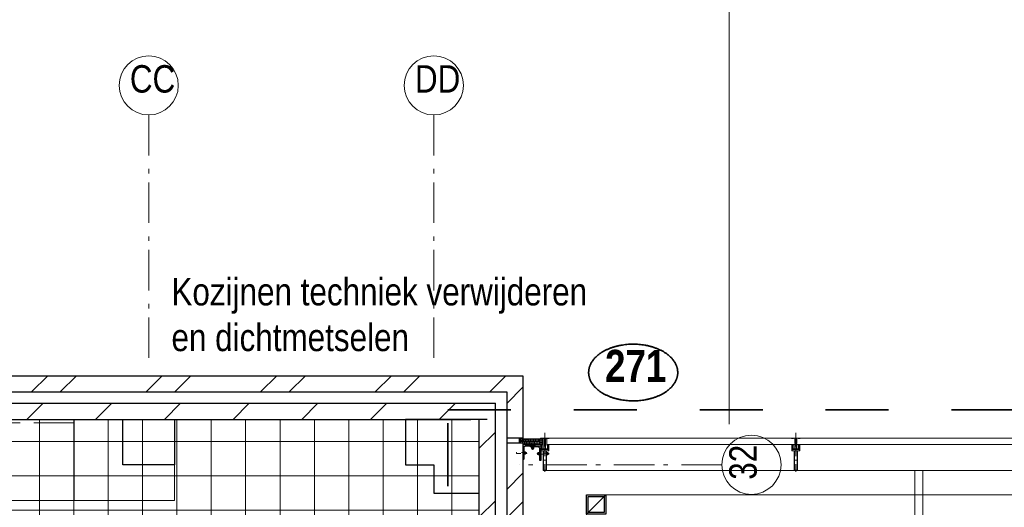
# Model space of a CAD drawing. Header units: millimetres. Extents: x 18442 to 242186, y -49554 to 63508.
# Tile 135 of 175: x 205579 to 211658, y 1619 to 4630. Entities that reach past the tile are written whole.
import ezdxf
from ezdxf.enums import TextEntityAlignment as Align

# ---------------------------------------------------------------- set-up
doc = ezdxf.new("R2010")
doc.units = ezdxf.units.MM
doc.header["$LTSCALE"] = 400
doc.header["$PDMODE"] = 1
doc.header["$PDSIZE"] = 15
for name, pattern in [('STYLE_02', [0.694427, 0.486069, -0.208359]), ('STYLE_06', [1.041641, 0.625, -0.208282, 0.069427, -0.138931]), ('STYLE_07', [1.875, 0.625, -0.208282, 0.625, -0.208359, 0.069427, -0.138931]), ('STYLE_15', [0.240945, 0.11811, -0.059055, 0.004724, -0.059055]), ('STYLE_16', [0.177165, 0.11811, -0.059055]), ('STYLE_21', [0.138889, 0.069444, -0.069444]), ('STYLE_22', [1.944444, 0.972222, -0.972222])]:
    doc.linetypes.add(name, pattern=pattern)
for name, color, linetype, lineweight in [('Binnenkozijnen', 140, 'Continuous', 15), ('Detailaanduiding', 5, 'Continuous', 70), ('Fragmentaanduiding', 1, 'STYLE_22', 35), ('mat-baksteen', 5, 'Continuous', 25), ('mat-beton (ihwg)', 5, 'Continuous', 25), ('mat-kalkzandsteen', 5, 'Continuous', 25), ('mat-staal', 5, 'Continuous', 25), ('mat-staal_zink', 140, 'Continuous', 15), ('None', 7, 'Continuous', 9), ('Tegelwerk', 92, 'STYLE_02', 25), ('Tekst', 140, 'Continuous', 15)]:
    doc.layers.add(name, color=color, linetype=linetype, lineweight=lineweight)
doc.styles.add('Arial Narrow', font='ARIALN.TTF', dxfattribs={"height": 211.666667})
doc.styles.add('Arial Narrow (bold)', font='ARIALNB.TTF', dxfattribs={"height": 172.861111})
doc.styles.get("Standard").update_dxf_attribs({"font": 'arial.ttf'})

# ---------------------------------------------------------------- blocks, each defined once
blk = doc.blocks.new('*X902')
at = {"layer": 'None', "lineweight": 9}
for p, q in [((23683.5, 8410), (23783.5, 8510)), ((24107.8, 8410), (24207.8, 8510)), ((24532, 8410), (24632, 8510)), ((24956.3, 8410), (25056.3, 8510)), ((25380.6, 8410), (25480.6, 8510)), ((25804.8, 8410), (25904.8, 8510)), ((26229.1, 8410), (26329.1, 8510)), ((26653.4, 8410), (26753.4, 8510)), ((27077.6, 8410), (27177.6, 8510)), ((27501.9, 8410), (27601.9, 8510)), ((27926.1, 8410), (28026.1, 8510)), ((28350.4, 8410), (28450.4, 8510)), ((28774.7, 8410), (28874.7, 8510))]:
    blk.add_line(p, q, dxfattribs=at)
blk = doc.blocks.new('Kolom hoek 330x330')
at = {"layer": 'mat-beton (ihwg)', "lineweight": 25, "flags": 128}
blk.add_lwpolyline([(-175, 0), (0, 0), (0, -175), (280, -175), (280, 280), (-175, 280)], close=True, dxfattribs=at)
blk = doc.blocks.new('Kolom 280x320')
at = {"layer": 'mat-beton (ihwg)', "lineweight": 25}
blk.add_lwpolyline([(-300, 160), (-20, 160), (-20, -160), (-300, -160)], close=True, dxfattribs=at)
at = {"layer": 'None', "color": 92, "linetype": 'Continuous', "lineweight": 5}
blk.add_point((0, 0), dxfattribs=at)
blk = doc.blocks.new('*X904')
at = {"layer": 'None', "lineweight": 9}
for p, q in [((29021.1, 8232.1), (29121.1, 8332.1)), ((29021.1, 7807.9), (29121.1, 7907.9))]:
    blk.add_line(p, q, dxfattribs=at)
blk = doc.blocks.new('*X910')
at = {"layer": 'None', "lineweight": 5}
for p, q in [((23336.5, 6786.7), (23336.5, 8410)), ((23548.7, 6786.7), (23548.7, 8410)), ((23760.8, 6786.7), (23760.8, 8410)), ((23973, 6786.7), (23973, 8410)), ((24185.1, 6786.7), (24185.1, 8410)), ((24397.3, 6786.7), (24397.3, 8410)), ((24609.4, 6786.7), (24609.4, 8410)), ((24821.6, 6786.7), (24821.6, 8410)), ((25033.7, 6786.7), (25033.7, 8410)), ((25245.9, 6786.7), (25245.9, 8410)), ((25458, 6786.7), (25458, 8410)), ((25670.2, 5690.3), (25670.2, 8410)), ((25882.3, 5690.8), (25882.3, 8410)), ((26094.5, 5691.3), (26094.5, 8410)), ((26306.6, 5691.8), (26306.6, 8410)), ((26518.8, 5692.4), (26518.8, 8410)), ((26730.9, 5692.9), (26730.9, 8410)), ((26943.1, 5693.4), (26943.1, 8410)), ((27155.2, 5693.9), (27155.2, 8410)), ((27367.4, 5694.4), (27367.4, 8410)), ((27579.5, 5694.9), (27579.5, 8410)), ((27791.7, 5695.4), (27791.7, 8410)), ((28003.8, 5696), (28003.8, 8410)), ((28216, 6955), (28216, 8410)), ((28428.1, 6955), (28428.1, 8410)), ((28640.3, 6955), (28640.3, 8410)), ((28852.4, 6955), (28852.4, 8410)), ((23312.2, 8273.1), (29021.1, 8273.1)), ((23312.2, 8061), (29021.1, 8061)), ((23312.2, 7848.9), (29021.1, 7848.9)), ((23312.2, 7636.8), (29021.1, 7636.8)), ((23312.2, 7424.6), (29021.1, 7424.6)), ((23312.2, 7212.5), (29021.1, 7212.5)), ((23312.2, 7000.4), (29021.1, 7000.4)), ((23312.2, 6788.2), (28124.3, 6788.2)), ((28216, 5696.5), (28216, 6773.3)), ((28428.1, 5697), (28428.1, 6738.9)), ((25551.1, 6576.1), (28591.1, 6576.1)), ((25551.1, 6364), (28591.1, 6364)), ((25551.1, 6151.8), (28591.1, 6151.8)), ((25551.1, 5939.7), (28591.1, 5939.7)), ((25551.1, 5727.6), (28591.1, 5727.6))]:
    blk.add_line(p, q, dxfattribs=at)
blk = doc.blocks.new('*U930')
at = {"layer": 'Binnenkozijnen', "color": 140, "linetype": 'Continuous', "lineweight": 15}
blk.add_lwpolyline([(23921.1, 8410), (26521.1, 8410), (26521.1, 7910), (23921.1, 7910)], close=True, dxfattribs=at)
at = {"layer": 'None', "color": 140, "linetype": 'STYLE_07', "lineweight": 15}
blk.add_line((26521.1, 8390), (25381.1, 8390), dxfattribs=at)
at = {"layer": 'None', "color": 140, "linetype": 'Continuous', "lineweight": 15}
blk.add_lwpolyline([(27141.1, 8130), (27141.1, 7910), (26521.1, 7910), (26521.1, 8410), (26821.1, 8410), (26821.1, 8130)], close=True, dxfattribs=at)
at = {"layer": 'mat-beton (ihwg)', "color": 8, "rotation": 90}
blk.add_blockref('Kolom 280x320', (26981.1, 8430), dxfattribs=at)
at = {"layer": 'mat-beton (ihwg)', "color": 7}
blk.add_blockref('Kolom hoek 330x330', (28741.1, 8130), dxfattribs=at)
at = {"layer": 'Tegelwerk', "color": 140}
blk.add_blockref('*X910', (0, 0), dxfattribs=at)
blk = doc.blocks.new('*U935')
at = {"layer": 'mat-kalkzandsteen', "lineweight": 25}
for p, q in [((23471.1, 8510), (29121.1, 8510)), ((29121.1, 2870), (29121.1, 8510)), ((23471.1, 8410), (28970, 8410)), ((29070, 8410), (28970, 8410)), ((29070, 8410), (29021.1, 8410)), ((29021.1, 2870), (29021.1, 8410))]:
    blk.add_line(p, q, dxfattribs=at)
at = {"layer": 'mat-beton (ihwg)', "color": 8, "rotation": 90}
blk.add_blockref('Kolom 280x320', (26981.1, 8430), dxfattribs=at)
at = {"layer": 'mat-beton (ihwg)', "color": 7}
blk.add_blockref('Kolom hoek 330x330', (28741.1, 8130), dxfattribs=at)
at = {"layer": 'mat-kalkzandsteen'}
for name in ['*X902', '*X904']:
    blk.add_blockref(name, (0, 0), dxfattribs=at)
at = {"layer": 'None', "color": 7}
blk.add_blockref('*U930', (0, 0), dxfattribs=at)
blk = doc.blocks.new('*X1212')
at = {"layer": 'None', "lineweight": 9}
for p, q in [((23429.2, 8580), (23529.2, 8680)), ((23605.6, 8580), (23705.6, 8680)), ((24136.3, 8580), (24236.3, 8680)), ((24312.7, 8580), (24412.7, 8680)), ((24843.5, 8580), (24943.5, 8680)), ((25019.8, 8580), (25119.8, 8680)), ((25550.6, 8580), (25650.6, 8680)), ((25727, 8580), (25827, 8680)), ((26257.7, 8580), (26357.7, 8680)), ((26434.1, 8580), (26534.1, 8680)), ((26964.8, 8580), (27064.8, 8680)), ((27141.2, 8580), (27241.2, 8680)), ((27671.9, 8580), (27771.9, 8680)), ((27848.3, 8580), (27948.3, 8680)), ((28379, 8580), (28479, 8680)), ((28555.4, 8580), (28655.4, 8680)), ((29086.1, 8580), (29186.1, 8680))]:
    blk.add_line(p, q, dxfattribs=at)
blk = doc.blocks.new('*X1213')
at = {"layer": 'None', "lineweight": 9}
for p, q in [((29191.1, 8508.6), (29291.1, 8608.6)), ((29191.1, 7977.9), (29291.1, 8077.9)), ((29191.1, 7801.5), (29291.1, 7901.5))]:
    blk.add_line(p, q, dxfattribs=at)
blk = doc.blocks.new('*X549')
at = {"layer": 'None', "lineweight": 9}
blk.add_line((-60, -60), (60, 60), dxfattribs=at)
blk = doc.blocks.new('Kolom [] 120')
at = {"layer": 'mat-staal', "lineweight": 25}
for points in [[(-60, 60), (60, 60), (60, -60), (-60, -60)], [(-50, 50), (50, 50), (50, -50), (-50, -50)]]:
    blk.add_lwpolyline(points, close=True, dxfattribs=at)
at = {"layer": 'mat-staal'}
blk.add_blockref('*X549', (0, 0), dxfattribs=at)
blk = doc.blocks.new('*U1844')
at = {"layer": 'None', "color": 43, "lineweight": 9}
for p, q in [((31711.1, 4645), (31711.1, 8095)), ((31761.1, 4645), (31761.1, 8095))]:
    blk.add_line(p, q, dxfattribs=at)
at = {"layer": 'None', "color": 43, "linetype": 'Continuous', "lineweight": 9, "flags": 128}
blk.add_lwpolyline([(29683.1, 4795), (29683.1, 7945), (33891.1, 7945), (33891.1, 4795)], close=True, dxfattribs=at)
at = {"layer": 'mat-staal', "color": 7}
blk.add_blockref('Kolom [] 120', (29743.1, 7885), dxfattribs=at)
blk = doc.blocks.new('*U1206')
at = {"layer": 'None', "color": 8, "lineweight": 5, "flags": 128}
for points in [[(-5, -154.3), (-5, -154.3, 0.414214), (-5.5, -154.8), (-5.5, -172.5), (-5.5, -172.5, 0.414214), (-5, -173), (-4, -173), (-4, -173, 0.414214), (-3.5, -172.5), (-3.5, -172.5, 0.414214), (-4, -172), (-4.5, -172), (-4.5, -168.8), (-4.5, -168.8, -0.414214), (-4, -168.3), (-2.7, -168.3), (-2.7, -168.3, 0.221695), (-1.9, -167.9), (-0.8, -166.5), (-0.8, -166.5, -0.466308), (0.8, -166.5), (2, -167.9), (2, -167.9, 0.221695), (2.7, -168.3), (4, -168.3), (4, -168.3, -0.414214), (4.5, -168.8), (4.5, -172), (4, -172), (4, -172, 0.414214), (3.5, -172.5), (3.5, -172.5, 0.414214), (4, -173), (5, -173), (5, -173, 0.414214), (5.5, -172.5), (5.5, -154.8), (5.5, -154.8, 0.414214), (5, -154.3), (4.7, -154.3), (4.7, -155), (4.7, -155, -0.414214), (4.4, -155.3), (4.1, -155.3), (4.1, -155.3, -0.414214), (3.3, -154.5), (3.3, -150.6), (3.3, -150.6, -0.414214), (4.1, -149.8), (4.4, -149.8), (4.4, -149.8, -0.414214), (4.7, -150.1), (4.7, -150.8), (5, -150.8), (5, -150.8, 0.414214), (5.5, -150.3), (5.5, -137.6), (5.5, -137.6, 0.351868), (5.3, -137.3), (5.3, -137.3, 0.351868), (4.9, -137.5), (4.1, -139.2), (4.1, -139.2, 0.314902), (4.2, -139.4), (4.5, -139.7), (4.5, -139.7, -0.198912), (4.5, -139.9), (4.5, -140.1), (4.5, -140.1, -0.198912), (4.5, -140.3), (4.2, -140.6), (4.2, -140.6, 0.414214), (4.2, -140.8), (4.5, -141.1), (4.5, -141.1, -0.198912), (4.5, -141.3), (4.5, -141.5), (4.5, -141.5, -0.198912), (4.5, -141.7), (4.2, -142), (4.2, -142, 0.414214), (4.2, -142.2), (4.5, -142.5), (4.5, -142.5, -0.198912), (4.5, -142.7), (4.5, -143.2), (4.5, -143.2, -0.087489), (4.5, -143.3), (4.2, -144.1), (4.2, -148.5), (4.2, -148.5, -0.414214), (3.9, -148.8), (-3.9, -148.8), (-3.9, -148.8, -0.414214), (-4.2, -148.5), (-4.2, -144.1), (-4.5, -143.3), (-4.5, -143.3, -0.087489), (-4.5, -143.2), (-4.5, -142.7), (-4.5, -142.7, -0.198912), (-4.4, -142.5), (-4.1, -142.2), (-4.1, -142.2, 0.414214), (-4.1, -142), (-4.4, -141.7), (-4.4, -141.7, -0.198912), (-4.5, -141.5), (-4.5, -141.3), (-4.5, -141.3, -0.198912), (-4.4, -141.1), (-4.1, -140.8), (-4.1, -140.8, 0.414214), (-4.1, -140.6), (-4.4, -140.3), (-4.4, -140.3, -0.198912), (-4.5, -140.1), (-4.5, -139.9), (-4.5, -139.9, -0.198912), (-4.4, -139.7), (-4.1, -139.4), (-4.1, -139.4, 0.314902), (-4.1, -139.2), (-4.9, -137.5), (-4.9, -137.5, 0.351868), (-5.3, -137.3), (-5.3, -137.3, 0.351868), (-5.5, -137.6), (-5.5, -150.3), (-5.5, -150.3, 0.414214), (-5, -150.8), (-4.7, -150.8), (-4.7, -150.1), (-4.7, -150.1, -0.414214), (-4.4, -149.8), (-4.1, -149.8), (-4.1, -149.8, -0.414214), (-3.3, -150.6), (-3.3, -154.5), (-3.3, -154.5, -0.414214), (-4.1, -155.3), (-4.4, -155.3), (-4.4, -155.3, -0.414214), (-4.7, -155), (-4.7, -154.3)], [(-4.5, -161.7, -0.414214), (-4, -161.2), (-2.7, -161.2), (-2.7, -161.2, 0.414214), (-2.5, -161), (-2.5, -160.4), (-2.5, -160.4, 0.414214), (-2.7, -160.2), (-4, -160.2), (-4, -160.2, -0.414214), (-4.5, -159.7), (-4.5, -156.8), (-4.5, -156.8, -0.414214), (-4, -156.3), (4, -156.3), (4, -156.3, -0.414214), (4.5, -156.8), (4.5, -159.7), (4.5, -159.7, -0.414214), (4, -160.2), (2.7, -160.2), (2.7, -160.2, 0.414214), (2.5, -160.4), (2.5, -161), (2.5, -161, 0.414214), (2.7, -161.2), (4, -161.2), (4, -161.2, -0.414214), (4.5, -161.7), (4.5, -166.8), (4.5, -166.8, -0.414214), (4, -167.3), (3, -167.3), (3, -167.3, -0.221695), (2.6, -167.1), (1.5, -165.9), (1.5, -165.9, 0.466308), (-1.5, -165.9), (-2.6, -167.1), (-2.6, -167.1, -0.221695), (-2.9, -167.3), (-4, -167.3), (-4, -167.3, -0.414214), (-4.5, -166.8), (-4.5, -161.7)], [(-1.8, -149.8, 0.414214), (-2.3, -150.3), (-2.3, -155.1), (-2.3, -155.1, 0.414214), (-2.1, -155.3), (2.1, -155.3), (2.1, -155.3, 0.414214), (2.3, -155.1), (2.3, -150.3), (2.3, -150.3, 0.414214), (1.8, -149.8), (-1.8, -149.8)]]:
    blk.add_lwpolyline(points, format="xyb", close=True, dxfattribs=at)
blk = doc.blocks.new('*U1207')
at = {"layer": 'None', "color": 8, "lineweight": 5, "flags": 128}
for points in [[(-13.5, -182.8), (-13.5, -181.9), (-14.5, -181.1), (-14.5, -181.1, 0.36397), (-14.9, -181.1), (-14.9, -181.1), (-15.4, -181.5), (-15.4, -181.5, -0.36397), (-15.8, -181.5), (-15.8, -181.5), (-16.3, -181.1), (-16.3, -181.1, 0.36397), (-16.7, -181.1), (-16.7, -181.1), (-17.2, -181.5), (-17.2, -181.5, -0.36397), (-17.6, -181.5), (-17.6, -181.5), (-18.1, -181.1), (-18.1, -181.1, 0.36397), (-18.5, -181.1), (-18.5, -181.1), (-19, -181.5), (-19, -181.5, -0.36397), (-19.4, -181.5), (-19.4, -181.5), (-19.9, -181.1), (-19.9, -181.1, 0.36397), (-20.3, -181.1), (-20.3, -181.1), (-20.8, -181.5), (-20.8, -181.5, -0.36397), (-21.2, -181.5), (-21.2, -181.5), (-21.7, -181.1), (-21.7, -181.1, 0.36397), (-22.1, -181.1), (-22.1, -181.1), (-22.4, -181.3), (-23.2, -181.3), (-23.5, -181.1), (-23.5, -181.1, 0.36397), (-23.9, -181.1), (-23.9, -181.1), (-24.2, -181.3), (-24.5, -181.3), (-24.5, -181.3, -0.267949), (-24.8, -181.2), (-24.8, -181.2), (-24.9, -180.9), (-24.9, -180.9, 0.339454), (-25.3, -180.7), (-25.3, -180.7, 0.339454), (-25.5, -181), (-25.5, -181), (-25.5, -184.4), (-25.5, -184.4, 0.414214), (-25.2, -184.7), (-25.2, -184.7), (-24.3, -184.7), (-24.3, -184.7, 0.414214), (-24, -184.4), (-24, -184.4), (-24, -182.7), (-24, -182.7, 0.236068), (-24.1, -182.5), (-24.1, -182.5), (-24.1, -182.5, -0.548276), (-24, -182.2), (-24, -182.2, -0.548276), (-23.8, -182.4), (-23.8, -182.4), (-23.8, -182.4, 0.250388), (-23.6, -182.3), (-23.6, -182.3), (-22.8, -182.3), (-22.8, -182.3, -0.414214), (-22.5, -182.6), (-22.5, -182.6), (-22.5, -183.3), (-22.5, -183.3, 0.414214), (-22.2, -183.6), (-22.2, -183.6), (-22, -183.6), (-22, -183.6, 0.131652), (-21.8, -183.5), (-21.8, -183.5), (-20.5, -182.8), (-13.5, -182.8)], [(-6, -180.7), (-6, -180.7, -0.388879), (-8.7, -183.2), (-8.7, -183.2), (-20.4, -183.2), (-21.6, -183.9), (-22.9, -183.9), (-22.9, -182.7), (-23.8, -182.7), (-23.8, -184.8), (23.8, -184.8), (23.8, -182.7), (22.9, -182.7), (22.9, -183.9), (21.7, -183.9), (20.4, -183.2), (8.7, -183.2), (8.7, -183.2, -0.388879), (6, -180.7), (6, -180.7), (5.3, -173.2), (2.5, -173.2), (2.5, -171.2), (-2.5, -171.2), (-2.5, -173.2), (-5.3, -173.2), (-6, -180.7)], [(13.5, -182.8), (13.5, -181.9), (14.5, -181.1), (14.5, -181.1, -0.36397), (14.9, -181.1), (14.9, -181.1), (15.4, -181.5), (15.4, -181.5, 0.36397), (15.8, -181.5), (15.8, -181.5), (16.3, -181.1), (16.3, -181.1, -0.36397), (16.7, -181.1), (16.7, -181.1), (17.2, -181.5), (17.2, -181.5, 0.36397), (17.6, -181.5), (17.6, -181.5), (18.1, -181.1), (18.1, -181.1, -0.36397), (18.5, -181.1), (18.5, -181.1), (19, -181.5), (19, -181.5, 0.36397), (19.4, -181.5), (19.4, -181.5), (19.9, -181.1), (19.9, -181.1, -0.36397), (20.3, -181.1), (20.3, -181.1), (20.8, -181.5), (20.8, -181.5, 0.36397), (21.2, -181.5), (21.2, -181.5), (21.7, -181.1), (21.7, -181.1, -0.36397), (22.1, -181.1), (22.1, -181.1), (22.4, -181.3), (23.2, -181.3), (23.5, -181.1), (23.5, -181.1, -0.36397), (23.9, -181.1), (23.9, -181.1), (24.2, -181.3), (24.5, -181.3), (24.5, -181.3, 0.267949), (24.8, -181.2), (24.8, -181.2), (25, -180.9), (25, -180.9, -0.339454), (25.3, -180.7), (25.3, -180.7, -0.339454), (25.5, -181), (25.5, -181), (25.5, -184.4), (25.5, -184.4, -0.414214), (25.2, -184.7), (25.2, -184.7), (24.3, -184.7), (24.3, -184.7, -0.414214), (24, -184.4), (24, -184.4), (24, -182.7), (24, -182.7, -0.236068), (24.1, -182.5), (24.1, -182.5), (24.1, -182.5, 0.548276), (24.1, -182.2), (24.1, -182.2, 0.548276), (23.9, -182.4), (23.9, -182.4), (23.9, -182.4, -0.250388), (23.6, -182.3), (23.6, -182.3), (22.8, -182.3), (22.8, -182.3, 0.414214), (22.5, -182.6), (22.5, -182.6), (22.5, -183.3), (22.5, -183.3, -0.414214), (22.2, -183.6), (22.2, -183.6), (22, -183.6), (22, -183.6, -0.131652), (21.8, -183.5), (21.8, -183.5), (20.5, -182.8), (13.5, -182.8)]]:
    blk.add_lwpolyline(points, format="xyb", close=True, dxfattribs=at)
blk = doc.blocks.new('verticale stijl 150x50 UV')
at = {"layer": 'None', "color": 8, "linetype": 'STYLE_15', "lineweight": 5}
blk.add_line((0, -216), (0, 35), dxfattribs=at)
at = {"layer": 'None', "color": 8, "lineweight": 5}
for p, q in [((-25.6, -142.7), (-25.6, -142.7)), ((-25.6, -144.4), (-25.6, -144.4)), ((-24.8, -133.4), (-24.8, -133.4)), ((-24.8, -134.2), (-24.8, -134.2)), ((-24.8, -135), (-24.8, -135)), ((-24.8, -135.8), (-24.8, -135.8)), ((-24.8, -136.6), (-24.8, -136.6)), ((-24.8, -137.4), (-24.8, -137.4)), ((-24.8, -138.3), (-24.8, -138.3)), ((-24.8, -139.1), (-24.8, -139.1)), ((-24.8, -139.9), (-24.8, -139.9)), ((-24.8, -140.7), (-24.8, -140.7)), ((-24.8, -141.5), (-24.8, -141.5)), ((-24.8, -142.3), (-24.8, -142.3)), ((-24.8, -143.1), (-24.8, -143.1)), ((-24.8, -144.8), (-24.8, -144.8)), ((-24, -133), (-24, -133)), ((-24, -133.8), (-24, -133.8)), ((-24, -134.6), (-24, -134.6)), ((-24, -135.4), (-24, -135.4)), ((-24, -136.2), (-24, -136.2)), ((-24, -137), (-24, -137)), ((-24, -137.9), (-24, -137.9)), ((-24, -138.7), (-24, -138.7)), ((-24, -139.5), (-24, -139.5)), ((-24, -140.3), (-24, -140.3)), ((-24, -141.1), (-24, -141.1)), ((-24, -141.9), (-24, -141.9)), ((-24, -142.7), (-24, -142.7)), ((-24, -144.4), (-24, -144.4)), ((-23.2, -133.4), (-23.2, -133.4)), ((-23.2, -134.2), (-23.2, -134.2)), ((-23.2, -135), (-23.2, -135)), ((-23.2, -135.8), (-23.2, -135.8)), ((-23.2, -136.6), (-23.2, -136.6)), ((-23.2, -137.4), (-23.2, -137.4)), ((-23.2, -138.3), (-23.2, -138.3)), ((-23.2, -139.1), (-23.2, -139.1)), ((-23.2, -139.9), (-23.2, -139.9)), ((-23.2, -140.7), (-23.2, -140.7)), ((-23.2, -141.5), (-23.2, -141.5)), ((-23.2, -144.8), (-23.2, -144.8)), ((-22.4, -133), (-22.4, -133)), ((-22.4, -133.8), (-22.4, -133.8)), ((-22.4, -134.6), (-22.4, -134.6)), ((-22.4, -140.3), (-22.4, -140.3)), ((-22.4, -141.1), (-22.4, -141.1)), ((-22.4, -144.4), (-22.4, -144.4)), ((-21.6, -126.9), (-21.6, -126.9)), ((-21.6, -127.7), (-21.6, -127.7)), ((-21.6, -128.5), (-21.6, -128.5)), ((-21.6, -129.3), (-21.6, -129.3)), ((-21.6, -130.1), (-21.6, -130.1)), ((-21.6, -130.9), (-21.6, -130.9)), ((-21.6, -131.8), (-21.6, -131.8)), ((-21.6, -132.6), (-21.6, -132.6)), ((-21.6, -133.4), (-21.6, -133.4)), ((-21.6, -134.2), (-21.6, -134.2)), ((-21.6, -135), (-21.6, -135)), ((-21.6, -139.9), (-21.6, -139.9)), ((-21.6, -140.7), (-21.6, -140.7)), ((-21.6, -141.5), (-21.6, -141.5)), ((-21.6, -144.8), (-21.6, -144.8)), ((-20.7, -126.5), (-20.7, -126.5)), ((-20.7, -128.9), (-20.7, -128.9)), ((-20.7, -129.7), (-20.7, -129.7)), ((-20.7, -130.5), (-20.7, -130.5)), ((-20.7, -131.4), (-20.7, -131.4)), ((-20.7, -132.2), (-20.7, -132.2)), ((-20.7, -133), (-20.7, -133)), ((-20.7, -133.8), (-20.7, -133.8)), ((-20.7, -134.6), (-20.7, -134.6)), ((-20.7, -135.4), (-20.7, -135.4)), ((-20.7, -136.2), (-20.7, -136.2)), ((-20.7, -137), (-20.7, -137)), ((-20.7, -137.9), (-20.7, -137.9)), ((-20.7, -138.7), (-20.7, -138.7)), ((-20.7, -139.5), (-20.7, -139.5)), ((-20.7, -140.3), (-20.7, -140.3)), ((-20.7, -141.1), (-20.7, -141.1)), ((-20.7, -144.4), (-20.7, -144.4)), ((-19.9, -126.1), (-19.9, -126.1)), ((-19.9, -130.1), (-19.9, -130.1)), ((-19.9, -130.9), (-19.9, -130.9)), ((-19.9, -131.8), (-19.9, -131.8)), ((-19.9, -132.6), (-19.9, -132.6)), ((-19.9, -133.4), (-19.9, -133.4)), ((-19.9, -134.2), (-19.9, -134.2)), ((-19.9, -135), (-19.9, -135)), ((-19.9, -135.8), (-19.9, -135.8)), ((-19.9, -136.6), (-19.9, -136.6)), ((-19.9, -137.4), (-19.9, -137.4)), ((-19.9, -138.3), (-19.9, -138.3)), ((-19.9, -139.1), (-19.9, -139.1)), ((-19.9, -139.9), (-19.9, -139.9)), ((-19.9, -140.7), (-19.9, -140.7)), ((-19.9, -141.5), (-19.9, -141.5)), ((-19.9, -142.3), (-19.9, -142.3)), ((-19.9, -143.1), (-19.9, -143.1)), ((-19.9, -143.9), (-19.9, -143.9)), ((-19.1, -126.5), (-19.1, -126.5)), ((-19.1, -127.3), (-19.1, -127.3)), ((-19.1, -128.9), (-19.1, -128.9)), ((-19.1, -129.7), (-19.1, -129.7)), ((-19.1, -130.5), (-19.1, -130.5)), ((-19.1, -131.4), (-19.1, -131.4)), ((-19.1, -132.2), (-19.1, -132.2)), ((-19.1, -133), (-19.1, -133)), ((-19.1, -133.8), (-19.1, -133.8)), ((-19.1, -134.6), (-19.1, -134.6)), ((-19.1, -140.3), (-19.1, -140.3)), ((-19.1, -141.1), (-19.1, -141.1)), ((-19.1, -141.9), (-19.1, -141.9)), ((-18.3, -127.7), (-18.3, -127.7)), ((-18.3, -128.5), (-18.3, -128.5)), ((-18.3, -129.3), (-18.3, -129.3)), ((-18.3, -133.4), (-18.3, -133.4)), ((-18.3, -134.2), (-18.3, -134.2)), ((-18.3, -135), (-18.3, -135)), ((-18.3, -139.9), (-18.3, -139.9)), ((-18.3, -140.7), (-18.3, -140.7)), ((-18.3, -141.5), (-18.3, -141.5)), ((-18.3, -142.3), (-18.3, -142.3)), ((-17.5, -133), (-17.5, -133)), ((-17.5, -133.8), (-17.5, -133.8)), ((-17.5, -134.6), (-17.5, -134.6)), ((-17.5, -135.4), (-17.5, -135.4)), ((-17.5, -136.2), (-17.5, -136.2)), ((-17.5, -137), (-17.5, -137)), ((-17.5, -137.9), (-17.5, -137.9)), ((-17.5, -138.7), (-17.5, -138.7)), ((-17.5, -139.5), (-17.5, -139.5)), ((-17.5, -140.3), (-17.5, -140.3)), ((-17.5, -141.1), (-17.5, -141.1)), ((-17.5, -141.9), (-17.5, -141.9)), ((-17.5, -142.7), (-17.5, -142.7)), ((-16.7, -133.4), (-16.7, -133.4)), ((-16.7, -134.2), (-16.7, -134.2)), ((-16.7, -135), (-16.7, -135)), ((-16.7, -135.8), (-16.7, -135.8)), ((-16.7, -136.6), (-16.7, -136.6)), ((-16.7, -137.4), (-16.7, -137.4)), ((-16.7, -138.3), (-16.7, -138.3)), ((-16.7, -139.1), (-16.7, -139.1)), ((-16.7, -139.9), (-16.7, -139.9)), ((-16.7, -140.7), (-16.7, -140.7)), ((-16.7, -141.5), (-16.7, -141.5)), ((-16.7, -142.3), (-16.7, -142.3)), ((-16.7, -143.1), (-16.7, -143.1)), ((-15.9, -141.1), (-15.9, -141.1)), ((-15.9, -141.9), (-15.9, -141.9)), ((-15.9, -142.7), (-15.9, -142.7)), ((-15.9, -144.4), (-15.9, -144.4)), ((-15.1, -142.3), (-15.1, -142.3)), ((-15.1, -143.1), (-15.1, -143.1)), ((-15.1, -143.9), (-15.1, -143.9)), ((-15.1, -144.8), (-15.1, -144.8)), ((-14.2, -141.9), (-14.2, -141.9)), ((-14.2, -142.7), (-14.2, -142.7)), ((-14.2, -143.5), (-14.2, -143.5)), ((-14.2, -144.4), (-14.2, -144.4)), ((-13.4, -143.1), (-13.4, -143.1)), ((-13.4, -143.9), (-13.4, -143.9))]:
    blk.add_line(p, q, dxfattribs=at)
at = {"layer": 'None', "color": 8, "linetype": 'STYLE_16', "lineweight": 5}
for p, q in [((-2.2, -155.1), (0, -154.5)), ((-2.2, -156.7), (-2.2, -155.1)), ((-1.5, -156.9), (-1.5, -155)), ((-1, -157), (-1, -155.1)), ((2.3, -155.1), (0, -154.5)), ((1, -157), (1, -155.1)), ((1.5, -156.9), (1.5, -155)), ((2.3, -156.7), (2.3, -155.1))]:
    blk.add_line(p, q, dxfattribs=at)
at = {"layer": 'None', "color": 8, "linetype": 'Continuous', "lineweight": 5, "flags": 128}
for points in [[(-10, 15.4), (10, 15.4), (10, -104.8), (25, -104.8), (25, -116.8), (-25, -116.8), (-25, -104.8), (-10, -104.8)], [(-8, 13.4), (-8, -104.8), (8, -104.8), (8, 13.4)], [(8, -106.8), (-8, -106.8), (-23, -106.8), (-23, -114.8), (23, -114.8), (23, -106.8)]]:
    blk.add_lwpolyline(points, close=True, dxfattribs=at)
at = {"layer": 'None', "color": 8, "lineweight": 5, "flags": 128}
for points in [[(25, -132.6), (25, -116.8), (23.1, -116.8), (-23.1, -116.8), (-25, -116.8), (-25, -132.6), (-22.1, -132.6), (-22.1, -128), (-22.6, -128), (-22.6, -126.6), (-22.1, -126.6), (-22.1, -124.7), (-21.9, -124.5), (-21.9, -120.3), (-21.9, -120.3, -0.414214), (-20.2, -118.6), (-20.1, -118.6), (-20.1, -118.6, -0.414214), (-18.4, -120.3), (-18.4, -124.5), (-18.2, -124.7), (-18.2, -126.6), (-17.7, -126.6), (-17.7, -128), (-18.2, -128), (-18.2, -132.6), (-16.3, -132.6), (-16.3, -119.8), (-16.3, -119.8, -0.414214), (-15.1, -118.6), (-15.1, -118.6), (-6.5, -118.6), (-6.5, -118.6, -0.414214), (-5.3, -119.8), (-5.3, -136.8), (-3.9, -136.8), (-3.9, -139.6), (-4.3, -140), (-3.9, -140.4), (-3.9, -141), (-4.3, -141.4), (-3.9, -141.8), (-3.9, -142.4), (-4.3, -142.8), (-3.9, -143.8), (-3.9, -148.6), (-2.2, -148.6), (-2.2, -137.8), (-2.2, -137.8, -0.414214), (0, -135.6), (0, -135.6), (0, -135.6, -0.414214), (2.2, -137.8), (2.2, -148.6), (3.9, -148.6), (3.9, -143.8), (4.3, -142.8), (3.9, -142.4), (3.9, -141.8), (4.3, -141.4), (3.9, -141), (3.9, -140.4), (4.3, -140), (3.9, -139.6), (3.9, -136.8), (5.4, -136.8), (5.4, -119.8), (5.4, -119.8, -0.414214), (6.6, -118.6), (6.6, -118.6), (15.1, -118.6), (15.1, -118.6, -0.414214), (16.3, -119.8), (16.3, -132.6), (18.2, -132.6), (18.2, -128), (17.7, -128), (17.7, -126.6), (18.2, -126.6), (18.2, -124.7), (18.5, -124.5), (18.5, -120.3), (18.5, -120.3, -0.414214), (20.2, -118.6), (20.2, -118.6), (20.2, -118.6, -0.414214), (21.9, -120.3), (21.9, -124.5), (22.1, -124.7), (22.1, -126.6), (22.6, -126.6), (22.6, -128), (22.1, -128), (22.1, -132.6)], [(-14.8, -144.8), (-14.8, -144.8, 0.390793), (-13.2, -143.5), (-13.2, -143.5, 0.390793), (-14.4, -141.8), (-14.4, -141.8, -0.352623), (-16, -139.9), (-16, -133.1), (-16, -133.1, 0.414214), (-16.3, -132.8), (-17.6, -132.8), (-18.1, -133), (-18.1, -133, -0.520293), (-18.3, -132.8), (-18.3, -130.1), (-18.2, -130), (-18.2, -128), (-18.2, -128, -0.577863), (-18.1, -127.7), (-18, -127.7), (-18, -127.7, 0.366605), (-17.7, -127.5), (-17.7, -127.5, 0.366605), (-17.9, -127.1), (-17.9, -127.1, -0.130834), (-19.2, -126.1), (-19.2, -126.1, 0.439074), (-20.7, -126.1), (-20.7, -126.1, -0.133252), (-22, -127.1), (-22, -127.1, 0.366605), (-22.2, -127.5), (-22.2, -127.5, 0.366605), (-21.9, -127.7), (-21.8, -127.7), (-21.8, -127.7, -0.577455), (-21.8, -128), (-21.8, -130), (-21.6, -130.1), (-21.6, -132.8), (-21.6, -132.8, -0.52048), (-21.9, -133), (-22.4, -132.8), (-24.7, -132.8), (-24.7, -132.8, 0.414214), (-25, -133.1), (-25, -140.9), (-25, -140.9, -0.255976), (-25.9, -142.6), (-25.9, -142.6, 0.749676), (-25.3, -144.8), (-21.2, -144.8), (-21.2, -144.8, 0.414214), (-19.2, -142.8), (-19.2, -142.8, -0.402808), (-18.7, -142.3), (-18.7, -142.3, -0.402808), (-18.2, -142.8), (-18.2, -142.8, 0.233259), (-18, -143.1), (-14.6, -143.6), (-14.6, -143.6, -0.419014), (-14.5, -143.7), (-14.5, -143.7, -0.419014), (-14.6, -143.8), (-16, -143.8), (-16, -143.8, 0.414214), (-16.5, -144.3), (-16.5, -144.3, 0.414214), (-16, -144.8)], [(-23.2, -141.6), (-23.2, -141.6, 0.418874), (-23.7, -142.1), (-23.7, -142.1, -0.396568), (-25.3, -143.4), (-25.3, -143.4, 0.437017), (-25.7, -143.7), (-25.7, -143.7, 0.437017), (-25.4, -144), (-21.9, -144), (-21.9, -144, 0.263556), (-20.2, -143), (-20.2, -143, 0.552342), (-20.8, -141.8)], [(-23, -135.9), (-23, -135.9, -0.414214), (-22.1, -135), (-22.1, -135, -0.414214), (-21.3, -135.9), (-21.3, -138.8), (-21.3, -138.8, -0.414214), (-22.1, -139.6), (-22.1, -139.6, -0.414214), (-23, -138.8)], [(-21, -127.8, -0.29188), (-20.8, -127.3), (-20.3, -126.9), (-20.3, -126.9, -0.344328), (-19.7, -126.9), (-19.2, -127.3), (-19.2, -127.3, -0.29188), (-19, -127.8), (-19.4, -129.5), (-19.4, -129.5, -0.348796), (-20, -130), (-20, -130, -0.348796), (-20.6, -129.5), (-21, -127.8)], [(-18.8, -139.6, -0.414214), (-19.7, -138.8), (-19.7, -135.9), (-19.7, -135.9, -0.414214), (-18.8, -135), (-18.8, -135, -0.414214), (-18, -135.9), (-18, -138.8), (-18, -138.8, -0.414214), (-18.8, -139.6)], [(0, -157.1), (0, -157.1, -0.163834), (-4.3, -155.6), (-4.3, -155.6), (-4.3, -155.6, -0.234469), (-4.7, -154.8), (-4.7, -154.8), (-4.7, -153.6), (4.8, -153.6), (4.8, -154.8), (4.8, -154.8, -0.234469), (4.4, -155.6), (4.4, -155.6), (4.4, -155.6, -0.163834), (0, -157.1), (0, -157.1)], [(14.8, -144.8), (14.8, -144.8, -0.390793), (13.3, -143.5), (13.3, -143.5, -0.390793), (14.4, -141.8), (14.4, -141.8, 0.352623), (16, -139.9), (16, -133.1), (16, -133.1, -0.414214), (16.3, -132.8), (17.6, -132.8), (18.1, -133), (18.1, -133, 0.520293), (18.4, -132.8), (18.4, -130.1), (18.2, -130), (18.2, -128), (18.2, -128, 0.577863), (18.2, -127.7), (18.1, -127.7), (18.1, -127.7, -0.366605), (17.8, -127.5), (17.8, -127.5, -0.366605), (18, -127.1), (18, -127.1, 0.130834), (19.3, -126.1), (19.3, -126.1, -0.439074), (20.7, -126.1), (20.7, -126.1, 0.133252), (22.1, -127.1), (22.1, -127.1, -0.366605), (22.3, -127.5), (22.3, -127.5, -0.366605), (22, -127.7), (21.9, -127.7), (21.9, -127.7, 0.577455), (21.8, -128), (21.8, -130), (21.7, -130.1), (21.7, -132.8), (21.7, -132.8, 0.52048), (21.9, -133), (22.4, -132.8), (24.7, -132.8), (24.7, -132.8, -0.414214), (25, -133.1), (25, -140.9), (25, -140.9, 0.255976), (25.9, -142.6), (25.9, -142.6, -0.749676), (25.3, -144.8), (21.2, -144.8), (21.2, -144.8, -0.414214), (19.2, -142.8), (19.2, -142.8, 0.402808), (18.7, -142.3), (18.7, -142.3, 0.402808), (18.2, -142.8), (18.2, -142.8, -0.233259), (18, -143.1), (14.6, -143.6), (14.6, -143.6, 0.419014), (14.5, -143.7), (14.5, -143.7, 0.419014), (14.6, -143.8), (16, -143.8), (16, -143.8, -0.414214), (16.5, -144.3), (16.5, -144.3, -0.414214), (16, -144.8)], [(18.9, -139.6, 0.414214), (19.7, -138.8), (19.7, -135.9), (19.7, -135.9, 0.414214), (18.9, -135), (18.9, -135, 0.414214), (18, -135.9), (18, -138.8), (18, -138.8, 0.414214), (18.9, -139.6)], [(21, -127.8, 0.29188), (20.8, -127.3), (20.3, -126.9), (20.3, -126.9, 0.344328), (19.7, -126.9), (19.2, -127.3), (19.2, -127.3, 0.29188), (19, -127.8), (19.4, -129.5), (19.4, -129.5, 0.348796), (20, -130), (20, -130, 0.348796), (20.6, -129.5), (21, -127.8)], [(23.2, -141.6), (23.2, -141.6, -0.418874), (23.7, -142.1), (23.7, -142.1, 0.396568), (25.3, -143.4), (25.3, -143.4, -0.437017), (25.7, -143.7), (25.7, -143.7, -0.437017), (25.4, -144), (21.9, -144), (21.9, -144, -0.263556), (20.2, -143), (20.2, -143, -0.552342), (20.8, -141.8)], [(23, -135.9), (23, -135.9, 0.414214), (22.2, -135), (22.2, -135, 0.414214), (21.3, -135.9), (21.3, -138.8), (21.3, -138.8, 0.414214), (22.2, -139.6), (22.2, -139.6, 0.414214), (23, -138.8)]]:
    blk.add_lwpolyline(points, format="xyb", close=True, dxfattribs=at)
blk.add_lwpolyline([(4, -118.6), (4, -134.3), (-4, -134.3), (-4, -118.6)], close=True, dxfattribs=at)
at = {"layer": 'None', "color": 8, "linetype": 'STYLE_16', "lineweight": 5}
for centre, radius, start, end in [((-1.6, -158.4), 3.38, 79.33567, 100.66433), ((0, -163.2), 8.16, 82.95849, 97.04151), ((0, -160.4), 3.5, 73.41492, 106.58508), ((1.6, -158.4), 3.38, 79.33567, 100.66433)]:
    blk.add_arc(centre, radius, start, end, dxfattribs=at)
at = {"layer": 'None', "color": 7}
for name in ['*U1207', '*U1206']:
    blk.add_blockref(name, (0, 0), dxfattribs=at)
blk = doc.blocks.new('*X1859')
at = {"layer": 'None', "lineweight": 9}
blk.add_line((-19.8, -19.8), (-11.7, -11.7), dxfattribs=at)
blk = doc.blocks.new('*U1860')
at = {"layer": 'None', "color": 92, "linetype": 'Continuous', "lineweight": 25, "flags": 128}
blk.add_lwpolyline([(-19.8, -27.3), (-19.8, 62.7), (-16.3, 62.7, -0.414214), (-11.8, 58.2), (-11.8, -10.8, 0.414214), (-3.3, -19.3), (50.7, -19.3, -0.414214), (55.2, -23.8), (55.2, -27.3)], format="xyb", close=True, dxfattribs=at)
at = {"layer": 'None', "color": 92}
blk.add_blockref('*X1859', (0, 0), dxfattribs=at)
blk = doc.blocks.new('*X1861')
at = {"layer": 'None', "lineweight": 9}
blk.add_line((-15.6, -15.6), (-9.6, -9.6), dxfattribs=at)
blk = doc.blocks.new('*U1862')
at = {"layer": 'None', "color": 92, "linetype": 'Continuous', "lineweight": 25, "flags": 128}
blk.add_lwpolyline([(-15.6, -27.9), (-15.6, 62.1), (-14.1, 62.1, -0.414214), (-9.6, 57.6), (-9.6, -13.4, 0.414214), (-1.1, -21.9), (44.9, -21.9, -0.414214), (49.4, -26.4), (49.4, -27.9)], format="xyb", close=True, dxfattribs=at)
at = {"layer": 'None', "color": 92}
blk.add_blockref('*X1861', (0, 0), dxfattribs=at)
blk = doc.blocks.new('*U1863')
at = {"layer": 'None', "color": 8, "lineweight": 5}
for p, q in [((29384.1, 8204), (29386.1, 8204)), ((29384.1, 8194), (29386.1, 8194))]:
    blk.add_line(p, q, dxfattribs=at)
at = {"layer": 'None', "color": 8, "linetype": 'Continuous', "lineweight": 5}
for p, q in [((29393.1, 8202), (29387.1, 8202)), ((29393.1, 8196), (29387.1, 8196))]:
    blk.add_line(p, q, dxfattribs=at)
blk.add_lwpolyline([(29394.1, 8208), (29395.1, 8208), (29395.1, 8190), (29394.1, 8190)], close=True, dxfattribs=at)
at = {"layer": 'None', "color": 8, "linetype": 'STYLE_21', "lineweight": 5}
blk.add_lwpolyline([(29384.1, 8196.5), (29443.1, 8196.5), (29443.1, 8201.5), (29384.1, 8201.5)], close=True, dxfattribs=at)
at = {"layer": 'None', "color": 8, "linetype": 'Continuous', "lineweight": 5, "flags": 128}
blk.add_lwpolyline([(29394.1, 8193, -0.414214), (29393.1, 8192), (29387.1, 8192, -0.414214), (29386.1, 8193), (29386.1, 8205, -0.414214), (29387.1, 8206), (29393.1, 8206, -0.414214), (29394.1, 8205)], format="xyb", close=True, dxfattribs=at)
at = {"layer": 'None', "color": 8, "lineweight": 5}
blk.add_arc((29384.1, 8199), 5, 90, 270, dxfattribs=at)
at = {"layer": 'None', "color": 8, "linetype": 'Continuous', "lineweight": 5}
for centre, start, end in [((29387.1, 8203), 180, 270), ((29387.1, 8201), 90, 180), ((29387.1, 8197), 180, 270), ((29387.1, 8195), 90, 180), ((29393.1, 8203), 270, 0), ((29393.1, 8197), 270, 0), ((29393.1, 8195), 0, 90)]:
    blk.add_arc(centre, 1, start, end, dxfattribs=at)
blk = doc.blocks.new('*U1864')
at = {"layer": 'None', "color": 8, "lineweight": 5}
for p, q in [((29310.1, 8207.4), (29308.1, 8207.4)), ((29310.1, 8197.4), (29308.1, 8197.4))]:
    blk.add_line(p, q, dxfattribs=at)
at = {"layer": 'None', "color": 8, "linetype": 'Continuous', "lineweight": 5}
for p, q in [((29301.1, 8205.4), (29307.1, 8205.4)), ((29301.1, 8199.4), (29307.1, 8199.4))]:
    blk.add_line(p, q, dxfattribs=at)
blk.add_lwpolyline([(29299.1, 8211.4), (29300.1, 8211.4), (29300.1, 8193.4), (29299.1, 8193.4)], close=True, dxfattribs=at)
at = {"layer": 'None', "color": 8, "linetype": 'Continuous', "lineweight": 5, "flags": 128}
blk.add_lwpolyline([(29300.1, 8208.4, -0.414214), (29301.1, 8209.4), (29307.1, 8209.4, -0.414214), (29308.1, 8208.4), (29308.1, 8196.4, -0.414214), (29307.1, 8195.4), (29301.1, 8195.4, -0.414214), (29300.1, 8196.4)], format="xyb", close=True, dxfattribs=at)
at = {"layer": 'None', "color": 8, "linetype": 'STYLE_21', "lineweight": 5}
blk.add_lwpolyline([(29310.1, 8204.9), (29251.1, 8204.9), (29251.1, 8199.9), (29310.1, 8199.9)], close=True, dxfattribs=at)
at = {"layer": 'None', "color": 8, "lineweight": 5}
blk.add_arc((29310.1, 8202.4), 5, 270, 90, dxfattribs=at)
at = {"layer": 'None', "color": 8, "linetype": 'Continuous', "lineweight": 5}
for centre, start, end in [((29301.1, 8206.4), 180, 270), ((29301.1, 8204.4), 90, 180), ((29301.1, 8198.4), 90, 180), ((29307.1, 8206.4), 270, 0), ((29307.1, 8204.4), 0, 90), ((29307.1, 8200.4), 270, 0), ((29307.1, 8198.4), 0, 90)]:
    blk.add_arc(centre, 1, start, end, dxfattribs=at)
blk = doc.blocks.new('*U1865')
at = {"layer": 'None', "color": 8, "lineweight": 5}
for p, q in [((29346.1, 8229.4), (29346.1, 8231.4)), ((29356.1, 8229.4), (29356.1, 8231.4))]:
    blk.add_line(p, q, dxfattribs=at)
at = {"layer": 'None', "color": 8, "linetype": 'Continuous', "lineweight": 5}
for p, q in [((29348.1, 8238.4), (29348.1, 8232.4)), ((29354.1, 8238.4), (29354.1, 8232.4))]:
    blk.add_line(p, q, dxfattribs=at)
blk.add_lwpolyline([(29342.1, 8240.4), (29360.1, 8240.4), (29360.1, 8239.4), (29342.1, 8239.4)], close=True, dxfattribs=at)
at = {"layer": 'None', "color": 8, "linetype": 'Continuous', "lineweight": 5, "flags": 128}
blk.add_lwpolyline([(29357.1, 8239.4, -0.414214), (29358.1, 8238.4), (29358.1, 8232.4, -0.414214), (29357.1, 8231.4), (29345.1, 8231.4, -0.414214), (29344.1, 8232.4), (29344.1, 8238.4, -0.414214), (29345.1, 8239.4)], format="xyb", close=True, dxfattribs=at)
at = {"layer": 'None', "color": 8, "linetype": 'STYLE_21', "lineweight": 5}
blk.add_lwpolyline([(29353.6, 8229.4), (29353.6, 8246.4), (29348.6, 8246.4), (29348.6, 8229.4)], close=True, dxfattribs=at)
at = {"layer": 'None', "color": 8, "lineweight": 5}
blk.add_arc((29351.1, 8229.4), 5, 180, 0, dxfattribs=at)
at = {"layer": 'None', "color": 8, "linetype": 'Continuous', "lineweight": 5}
for centre, start, end in [((29347.1, 8238.4), 0, 90), ((29347.1, 8232.4), 270, 0), ((29349.1, 8232.4), 180, 270), ((29353.1, 8238.4), 0, 90), ((29353.1, 8232.4), 270, 0), ((29355.1, 8238.4), 90, 180), ((29355.1, 8232.4), 180, 270)]:
    blk.add_arc(centre, 1, start, end, dxfattribs=at)
blk = doc.blocks.new('*U1866')
at = {"layer": 'None', "color": 8, "lineweight": 5}
for p, q in [((29272.1, 8288.3), (29291.1, 8265.5)), ((29291.1, 8288.3), (29272.1, 8265.5))]:
    blk.add_line(p, q, dxfattribs=at)
at = {"layer": 'None', "color": 43, "lineweight": 9}
blk.add_lwpolyline([(29272.1, 8288.3), (29291.1, 8288.3), (29291.1, 8265.5), (29272.1, 8265.5)], close=True, dxfattribs=at)
blk = doc.blocks.new('*U1867')
at = {"layer": 'None', "color": 8, "lineweight": 5}
for p, q in [((29393.6, 8288.3), (29412.6, 8258)), ((29412.6, 8288.3), (29393.6, 8258))]:
    blk.add_line(p, q, dxfattribs=at)
at = {"layer": 'None', "color": 43, "lineweight": 9}
blk.add_lwpolyline([(29393.6, 8288.3), (29412.6, 8288.3), (29412.6, 8258), (29393.6, 8258)], close=True, dxfattribs=at)
blk = doc.blocks.new('*U1868')
at = {"layer": 'None', "color": 8, "linetype": 'Continuous', "lineweight": 5, "flags": 128}
blk.add_lwpolyline([(0, 0, 0.464686), (4.3, 5.1), (0.9, 24.9, -0.464686), (5.1, 30, -0.464686), (9.4, 24.9), (6, 5.1, 0.464686), (10.2, 0, 0.464686), (14.5, 5.1), (11.1, 24.9, -0.464686), (15.4, 30, -0.464686), (19.6, 24.9), (16.2, 5.1, 0.464686), (20.5, 0, 0.464686), (24.8, 5.1), (21.4, 24.9, -0.464686), (25.6, 30, -0.464686), (29.9, 24.9), (26.5, 5.1, 0.464686), (30.7, 0, 0.464686), (35, 5.1), (31.6, 24.9, -0.464686), (35.9, 30, -0.464686), (40.1, 24.9), (36.7, 5.1, 0.464686), (41, 0, 0.464686), (45.3, 5.1), (41.9, 24.9, -0.464686), (46.1, 30, -0.464686), (50.4, 24.9), (47, 5.1, 0.464686), (51.2, 0, 0.464686), (55.5, 5.1), (52.1, 24.9, -0.464686), (56.4, 30, -0.464686), (60.6, 24.9), (57.2, 5.1, 0.464686), (61.5, 0, 0.464686), (65.8, 5.1), (62.4, 24.9, -0.464686), (66.6, 30, -0.464686), (70.9, 24.9), (67.5, 5.1, 0.464686), (71.7, 0, 0.464686), (76, 5.1), (72.6, 24.9, -0.464686), (76.9, 30, -0.464686), (81.1, 24.9), (77.7, 5.1, 0.464686), (82, 0, 0.464686), (86.3, 5.1), (82.9, 24.9, -0.464686), (87.1, 30, -0.464686), (91.4, 24.9), (88, 5.1, 0.464686), (92.2, 0, 0.464686), (96.5, 5.1), (93.1, 24.9, -0.464686), (97.4, 30, -0.464686), (101.6, 24.9), (98.2, 5.1, 0.464686), (102.5, 0, 0.464686)], format="xyb", dxfattribs=at)
blk = doc.blocks.new('*U1869')
at = {"layer": 'mat-staal_zink', "lineweight": 15}
for points in [[(29412.6, 8288.3), (29272.1, 8288.3), (29272.1, 8268.3), (29269.1, 8268.3), (29269.1, 8291.3), (29412.6, 8291.3)], [(29412.6, 8258), (29296.1, 8258), (29296.1, 8255), (29412.6, 8255)]]:
    blk.add_lwpolyline(points, close=True, dxfattribs=at)
at = {"layer": 'None', "color": 7}
for name in ['*U1866', '*U1867']:
    blk.add_blockref(name, (0, 0), dxfattribs=at)
at = {"layer": 'None', "color": 8, "rotation": 179.9999999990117}
blk.add_blockref('*U1868', (29393.6, 8288.3), dxfattribs=at)
blk = doc.blocks.new('*U1870')
at = {"layer": 'None', "color": 8, "linetype": 'Continuous', "lineweight": 5}
for p, q in [((29438.1, 8202), (29444.1, 8202)), ((29438.1, 8196), (29444.1, 8196))]:
    blk.add_line(p, q, dxfattribs=at)
at = {"layer": 'None', "color": 8, "lineweight": 5}
for p, q in [((29447.1, 8204), (29445.1, 8204)), ((29447.1, 8194), (29445.1, 8194))]:
    blk.add_line(p, q, dxfattribs=at)
at = {"layer": 'None', "color": 8, "linetype": 'Continuous', "lineweight": 5}
blk.add_lwpolyline([(29436.1, 8208), (29437.1, 8208), (29437.1, 8190), (29436.1, 8190)], close=True, dxfattribs=at)
at = {"layer": 'None', "color": 8, "linetype": 'Continuous', "lineweight": 5, "flags": 128}
blk.add_lwpolyline([(29437.1, 8205, -0.414214), (29438.1, 8206), (29444.1, 8206, -0.414214), (29445.1, 8205), (29445.1, 8193, -0.414214), (29444.1, 8192), (29438.1, 8192, -0.414214), (29437.1, 8193)], format="xyb", close=True, dxfattribs=at)
at = {"layer": 'None', "color": 8, "linetype": 'Continuous', "lineweight": 5}
for centre, start, end in [((29438.1, 8203), 180, 270), ((29438.1, 8201), 90, 180), ((29438.1, 8195), 90, 180), ((29444.1, 8203), 270, 0), ((29444.1, 8201), 0, 90), ((29444.1, 8197), 270, 0), ((29444.1, 8195), 0, 90)]:
    blk.add_arc(centre, 1, start, end, dxfattribs=at)
at = {"layer": 'None', "color": 8, "lineweight": 5}
blk.add_arc((29447.1, 8199), 5, 270, 90, dxfattribs=at)
blk = doc.blocks.new('*U1871')
at = {"layer": 'None', "color": 92, "linetype": 'Continuous', "lineweight": 25}
for p, q in [((29191.1, 8296.3), (29291.1, 8296.3)), ((29191.1, 8265.5), (29291.1, 8265.5))]:
    blk.add_line(p, q, dxfattribs=at)
at = {"layer": 'None', "color": 140, "lineweight": 15}
for p, q in [((29439.6, 8295), (29439.6, 8255)), ((37162.6, 8295), (29439.6, 8295)), ((37162.6, 8255), (29439.6, 8255))]:
    blk.add_line(p, q, dxfattribs=at)
at = {"layer": 'None', "color": 43, "linetype": 'Continuous', "lineweight": 9}
blk.add_line((29436.1, 8095), (37166.1, 8095), dxfattribs=at)
at = {"layer": 'None', "color": 8, "lineweight": 5}
blk.add_lwpolyline([(29269.1, 8296.3), (29291.1, 8296.3), (29291.1, 8291.3), (29269.1, 8291.3)], close=True, dxfattribs=at)
at = {"layer": 'mat-kalkzandsteen', "color": 7, "xscale": -1, "rotation": 180}
for p in [(29426.1, 8110.4), (30976.1, 8110.4)]:
    blk.add_blockref('verticale stijl 150x50 UV', p, dxfattribs=at)
at = {"layer": 'mat-staal', "xscale": -1, "rotation": 180}
blk.add_blockref('*U1860', (29310.9, 8226.9), dxfattribs=at)
at = {"layer": 'mat-staal', "rotation": 180}
blk.add_blockref('*U1862', (29385.5, 8218.3), dxfattribs=at)
at = {"layer": 'None', "color": 7}
for name in ['*U1869', '*U1864', '*U1865', '*U1863', '*U1870']:
    blk.add_blockref(name, (0, 0), dxfattribs=at)
blk = doc.blocks.new('Detail')
at = {"layer": 'Detailaanduiding', "color": 1, "linetype": 'Continuous', "lineweight": 35}
blk.add_open_spline([(-134.1, 153.9), (-70.3, 177.4), (77, 177.4), (140.9, 153.9), (204.7, 130.5), (241.5, 89.9), (278.4, 49.3), (278.4, 2.4), (278.4, -44.5), (241.5, -85.1), (204.7, -125.7), (140.9, -149.2), (77, -172.6), (-70.3, -172.6), (-134.1, -149.2), (-198, -125.7), (-234.8, -85.1), (-271.6, -44.5), (-271.6, 2.4), (-271.6, 49.3), (-234.8, 89.9), (-198, 130.5), (-134.1, 153.9)], degree=2, knots=[0, 0, 0, 0.097932, 0.195864, 0.195864, 0.280023, 0.280023, 0.347931, 0.347931, 0.415846, 0.415846, 0.5, 0.5, 0.597932, 0.695864, 0.695864, 0.780023, 0.780023, 0.847931, 0.847931, 0.915846, 0.915846, 1, 1, 1], dxfattribs=at)
at = {"layer": 'Detailaanduiding', "style": 'Arial Narrow (bold)'}
blk.add_attdef('Detail', text='', height=197.6, dxfattribs=at).set_placement((-170.2, 142.2), align=Align.TOP_LEFT)
at = {"layer": 'None', "color": 0, "flags": 1}
blk.add_attdef('Fragment', (-271.6, -528.2), '', height=197.6, dxfattribs=at)

msp = doc.modelspace()

# ---------------------------------------------------------------- linework, layer by layer
at = {"layer": 'Fragmentaanduiding', "lineweight": 35}
msp.add_lwpolyline([(208221.7849, 2221.61885), (217301.7849, 2221.61885), (217301.7849, -2138.38115), (208221.7849, -2138.38115)], close=True, dxfattribs=at)
at = {"layer": 'mat-baksteen', "lineweight": 25}
for p, q in [((202680.7849, 2431.61885), (208685.7849, 2431.61885)), ((208685.7849, 2431.61885), (208685.7849, -3548.38115)), ((202680.7849, 2331.61885), (208585.7849, 2331.61885)), ((208585.7849, 2331.61885), (208585.7849, -3448.38115))]:
    msp.add_line(p, q, dxfattribs=at)
at = {"layer": 'mat-beton (ihwg)', "color": 43, "lineweight": 9, "flags": 128}
msp.add_lwpolyline([(209958.45509, 2131.61885), (209958.45509, 34851.61885), (216635.7849, 34851.61885)], dxfattribs=at)
at = {"layer": 'None', "color": 7, "linetype": 'STYLE_06', "lineweight": 9}
for p, q in [((206375.7849, 4041.61885), (206375.7849, 2541.61885)), ((208135.7849, 4041.61885), (208135.7849, 2541.61885)), ((209914.305, 1881.61885), (208664.305, 1881.61885))]:
    msp.add_line(p, q, dxfattribs=at)
at = {"layer": 'None', "color": 43, "linetype": 'Continuous', "lineweight": 9}
for centre in [(206375.7849, 4224.22527), (208135.7849, 4224.22527), (210096.91142, 1881.61885)]:
    msp.add_circle(centre, 182.60642, dxfattribs=at)

# ---------------------------------------------------------------- block references
at = {"layer": 'Detailaanduiding', "color": 7}
msp.add_blockref('Detail', (209363.37544, 2449.05324), dxfattribs=at).add_auto_attribs({'Detail': '271'})
at = {"layer": 'mat-baksteen'}
for name in ['*X1212', '*X1213']:
    msp.add_blockref(name, (179394.72553, -6248.38115), dxfattribs=at)
at = {"layer": 'None', "color": 7}
for name in ['*U935', '*U1871', '*U1844']:
    msp.add_blockref(name, (179394.72553, -6248.38115), dxfattribs=at)

# ---------------------------------------------------------------- texts
at = {"layer": 'None', "color": 8, "char_height": 169.333333, "attachment_point": 1, "style": 'Arial Narrow'}
for s, insert in [('CC', (206259.36823, 4349.1086)), ('DD', (208019.36823, 4349.1086))]:
    msp.add_mtext(s, dxfattribs=dict(at, insert=insert))
at = {"layer": 'None', "color": 8, "insert": (209959.90233, 1789.38992), "char_height": 169.333333, "attachment_point": 1, "rotation": 90, "style": 'Arial Narrow'}
msp.add_mtext('32', dxfattribs=at)
at = {"layer": 'Tekst', "color": 140, "insert": (206516.07237, 3035.07815), "char_height": 169.3333333, "attachment_point": 1, "style": 'Arial Narrow'}
msp.add_mtext('Kozijnen techniek verwijderen \\Pen dichtmetselen', dxfattribs=at)

doc.saveas('drawing.dxf')
